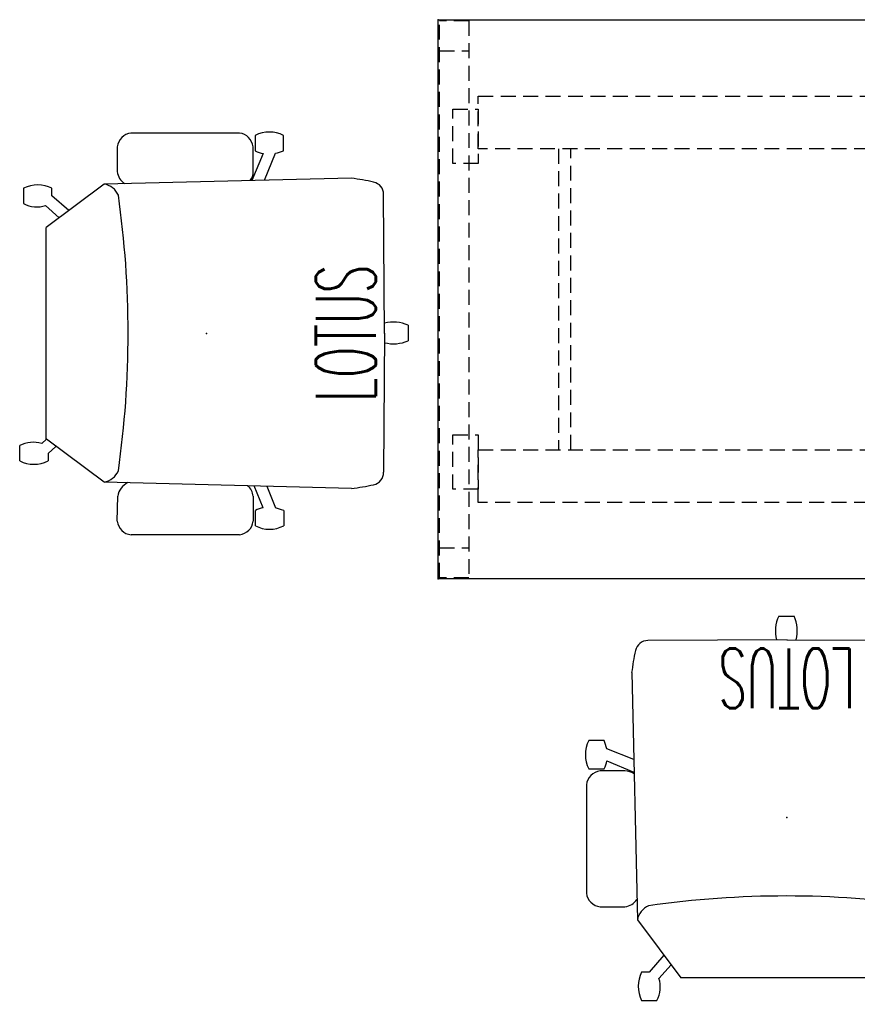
# Model space of a CAD drawing. Header units: inches. Extents: x 82 to 767, y -5 to 263.
# Tile 1 of 256: x 82 to 138, y 76 to 142. Entities that reach past the tile are written whole.
import ezdxf
from ezdxf.enums import TextEntityAlignment as Align

# ---------------------------------------------------------------- set-up
doc = ezdxf.new("R2010")
doc.units = ezdxf.units.IN
doc.header["$MEASUREMENT"] = 0
doc.linetypes.add('ACAD_ISO03W100', pattern=[30, 12, -18])
doc.linetypes.add('DASHEDX2', pattern=[1.5, 1, -0.5])
for name, color, linetype in [('A-FURN-P-COLLECTION-SEAT', 12, 'Continuous'), ('A-FURN-P-COLLECTION-SEAT-TEXT2', 12, 'Continuous'), ('A-FURN-P-COLLECTION-TABLE', 3, 'ACAD_ISO03W100'), ('A-FURN-P-COLLECTION-TABLE-SUPPORT', 202, 'Continuous'), ('A-FURN-P-COLLECTION-TABLE-TEXT2', 3, 'Continuous'), ('A-FURN-P-TEXT_UTEXT', 7, 'Continuous'), ('PSATTR', 7, 'Continuous')]:
    doc.layers.add(name, color=color, linetype=linetype)
doc.styles.add('0', font='TXT.SHX')
doc.styles.add('PMSymText', font='txt.shx', dxfattribs={"width": 0.65})
doc.styles.get("Standard").update_dxf_attribs({"font": 'arial.ttf'})

# ---------------------------------------------------------------- blocks, each defined once
blk = doc.blocks.new('HCCE-LTUS-LA5XC-2D')
at = {"layer": 'A-FURN-P-COLLECTION-SEAT'}
for p, q in [((2.197, 13.403), (-5.054, 13.403)), ((3.254, 13.243), (3.254, 12.213)), ((5.149, 12.213), (5.149, 13.243)), ((-5.977, 12.483), (-5.977, 10.823)), ((3.786, 12.034), (3.032, 10.221)), ((3.117, 10.823), (3.117, 12.483)), ((3.877, 10.241), (4.603, 12.046)), ((-6.853, 9.991), (-10.718, 7.082)), ((9.692, 10.376), (-6.853, 9.991)), ((-12.234, 9.714), (-12.234, 8.684)), ((-10.339, 9.203), (-10.339, 9.714)), ((11.892, -0.012), (11.84, 9.291)), ((-9.21, 8.217), (-10.339, 9.203)), ((-10.762, 8.552), (-9.864, 7.724)), ((-10.718, -7.082), (-10.718, 7.082)), ((11.892, 0.012), (11.84, -9.291)), ((13.477, 0.542), (13.477, -0.488)), ((-11.022, -7.374), (-10.711, -7.087)), ((-6.853, -9.942), (-10.711, -7.087)), ((-12.495, -8.535), (-12.495, -7.505)), ((-10.069, -7.562), (-10.6, -8.025)), ((-10.6, -8.025), (-10.6, -8.535)), ((9.692, -10.376), (-6.853, -9.942)), ((3.792, -11.663), (3.186, -10.205)), ((4.027, -10.227), (4.609, -11.675)), ((-5.974, -12.558), (-5.942, -10.898)), ((3.12, -10.898), (3.12, -12.558)), ((3.26, -12.872), (3.26, -11.842)), ((5.155, -11.842), (5.155, -12.872)), ((2.2, -13.478), (-5.051, -13.478))]:
    blk.add_line(p, q, dxfattribs=at)
for centre, radius, start, end in [((-4.919, 12.345), 1.067, 97.27417, 172.56968), ((2.051, 12.337), 1.075, 7.76622, 82.23483), ((4.201, 11.404), 2.068, 62.73288, 117.26712), ((4.256, 14.314), 2.328, 244.48775, 258.34847), ((1.565, 22.979), 11.347, 285.52942, 288.41092), ((-4.794, 10.995), 1.195, 188.30461, 234.46267), ((2.101, 10.824), 1.016, 323.37762, 359.90766), ((-11.287, 7.77), 2.163, 64.01564, 115.98436), ((-7.052, 8.752), 1.255, 23.2889, 80.88592), ((7.752, -5.357), 15.853, 77.55274, 82.96912), ((10.984, 9.287), 0.856, 0.32247, 77.55274), ((-70.754, 0.024), 65.507, 351.90547, 8.09451), ((-11.339, 10.407), 1.943, 242.54696, 287.27483), ((12.492, -1.543), 2.305, 64.70298, 105.18114), ((12.49, 1.745), 2.442, 255.74449, 293.84819), ((-11.599, -9.229), 1.943, 72.72517, 117.45304), ((-11.547, -6.591), 2.163, 244.01564, 295.98436), ((-7.052, -8.703), 1.255, 279.11408, 336.7111), ((10.984, -9.287), 0.856, 282.44726, 359.67753), ((-4.76, -11.071), 1.195, 114.64258, 171.69539), ((2.055, -11.01), 1.07, 6.03117, 49.71434), ((7.752, 5.357), 15.853, 277.03088, 282.44726), ((4.263, -13.943), 2.328, 101.65153, 115.51225), ((1.571, -22.608), 11.347, 71.58908, 74.47058), ((-4.916, -12.42), 1.067, 187.43032, 262.72583), ((2.054, -12.413), 1.075, 277.76517, 352.23378), ((4.207, -11.034), 2.068, 242.73288, 297.26712)]:
    blk.add_arc(centre, radius, start, end, dxfattribs=at)
blk.add_point((0, 0), dxfattribs=at)
at = {"layer": 'A-FURN-P-COLLECTION-SEAT-TEXT2', "style": '0', "width": 0.55, "flags": 8}
blk.add_attdef('ITEXT2', text='', height=4, rotation=90, dxfattribs=at).set_placement((9.315, 0), align=Align.MIDDLE_CENTER)
at = {"layer": 'A-FURN-P-TEXT_UTEXT', "style": 'PMSymText', "width": 0.65, "flags": 8}
for tag, p in [('PSUT1', (0.491, -19.479)), ('PSUT3', (0.491, -31.479))]:
    blk.add_attdef(tag, text='', height=4, dxfattribs=at).set_placement(p, align=Align.CENTER)
at = {"layer": 'A-FURN-P-TEXT_UTEXT', "style": 'PMSymText', "width": 0.65}
blk.add_attdef('PSUT2', text='', height=4, dxfattribs=at).set_placement((0.491, -25.479), align=Align.CENTER)
at = {"layer": 'PSATTR', "flags": 1}
for tag in ['PSON', 'PSMC', 'PSDH', 'PSPN', 'PSQT', 'PSEC', 'PST5', 'PST4', 'PST3', 'PST2', 'PST1']:
    blk.add_attdef(tag, text='', height=1, dxfattribs=at).set_placement((0, 0), align=Align.TOP_CENTER)
blk = doc.blocks.new('HCCS-NNTC-2F-2D')
at = {"layer": 'A-FURN-P-COLLECTION-TABLE', "linetype": 'ByBlock'}
for p, q in [((-47.25, 18.7), (47.25, 18.7)), ((-47.25, -18.7), (-47.25, 18.7)), ((47.25, 18.7), (47.25, -18.7)), ((47.25, -18.7), (-47.25, -18.7))]:
    blk.add_line(p, q, dxfattribs=at)
at = {"layer": 'A-FURN-P-COLLECTION-TABLE'}
for p in [(-47.25, 18.7), (47.25, 18.7), (0, 0), (-47.25, -18.7), (47.25, -18.7)]:
    blk.add_point(p, dxfattribs=at)
at = {"layer": 'A-FURN-P-COLLECTION-TABLE-SUPPORT', "linetype": 'DASHEDX2'}
for p, q in [((-45.189, 18.62), (-47.158, 18.62)), ((-47.158, -18.635), (-47.158, 18.62)), ((-45.189, 18.62), (-45.189, -18.635)), ((45.189, 18.62), (47.158, 18.62)), ((45.189, 18.62), (45.189, -18.635)), ((47.158, -18.635), (47.158, 18.62)), ((-47.158, 16.624), (-45.189, 16.624)), ((47.158, 16.624), (45.189, 16.624)), ((-44.563, 13.589), (44.563, 13.589)), ((-44.563, 10.068), (-44.563, 13.589)), ((44.563, 13.589), (44.563, 10.068)), ((-46.267, 9.082), (-46.267, 12.716)), ((-46.267, 12.716), (-44.563, 12.716)), ((-44.563, 12.716), (-44.563, 9.082)), ((44.563, 12.716), (46.267, 12.716)), ((44.563, 9.082), (44.563, 12.716)), ((46.267, 12.716), (46.267, 9.082)), ((44.563, 10.068), (-44.563, 10.068)), ((-39.191, 10.068), (-39.191, -10.068)), ((-38.386, -10.068), (-38.386, 10.068)), ((38.386, 10.068), (38.386, -10.068)), ((39.191, -10.068), (39.191, 10.068)), ((-44.563, 9.082), (-46.267, 9.082)), ((46.267, 9.082), (44.563, 9.082)), ((-46.267, -12.716), (-46.267, -9.082)), ((-46.267, -9.082), (-44.563, -9.082)), ((-44.563, -9.082), (-44.563, -12.716)), ((44.563, -9.082), (46.267, -9.082)), ((44.563, -12.716), (44.563, -9.082)), ((46.267, -9.082), (46.267, -12.716)), ((-44.563, -13.589), (-44.563, -10.068)), ((-44.563, -10.068), (44.563, -10.068)), ((44.563, -10.068), (44.563, -13.589)), ((-44.563, -12.716), (-46.267, -12.716)), ((46.267, -12.716), (44.563, -12.716)), ((44.563, -13.589), (-44.563, -13.589)), ((-47.158, -16.639), (-45.189, -16.639)), ((47.158, -16.639), (45.189, -16.639)), ((-45.189, -18.635), (-47.158, -18.635)), ((45.189, -18.635), (47.158, -18.635))]:
    blk.add_line(p, q, dxfattribs=at)
at = {"layer": 'A-FURN-P-COLLECTION-TABLE-TEXT2', "style": '0', "width": 0.55, "flags": 8}
blk.add_attdef('ITEXT2', text='', height=4, dxfattribs=at).set_placement((-1.039, -9.015), align=Align.BOTTOM_CENTER)
at = {"layer": 'A-FURN-P-TEXT_UTEXT', "style": 'PMSymText', "width": 0.65, "flags": 8}
for tag, p in [('PSUT1', (-0.001, -24.702)), ('PSUT3', (-0.001, -36.702))]:
    blk.add_attdef(tag, text='', height=4, dxfattribs=at).set_placement(p, align=Align.CENTER)
at = {"layer": 'A-FURN-P-TEXT_UTEXT', "style": 'PMSymText', "width": 0.65}
blk.add_attdef('PSUT2', text='', height=4, dxfattribs=at).set_placement((-0.001, -30.702), align=Align.CENTER)
at = {"layer": 'PSATTR', "flags": 1}
for tag in ['PSON', 'PSMC', 'PSDH', 'PSPN', 'PSQT', 'PSEC', 'PST5', 'PST4', 'PST3', 'PST2', 'PST1']:
    blk.add_attdef(tag, text='', height=1, dxfattribs=at).set_placement((0, 0), align=Align.TOP_CENTER)

msp = doc.modelspace()

# ---------------------------------------------------------------- block references
ref = msp.add_blockref('HCCS-NNTC-2F-2D', (157.596, 123.666))
ref.add_attrib('ITEXT2', 'NAAN', dxfattribs={"layer": 'A-FURN-P-COLLECTION-TABLE-TEXT2', "height": 4, "style": '0', "width": 0.55}).set_placement((156.558, 114.651), align=Align.BOTTOM_CENTER)
ref = msp.add_blockref('HCCE-LTUS-LA5XC-2D', (94.866, 121.381))
ref.add_attrib('ITEXT2', 'LOTUS', dxfattribs={"layer": 'A-FURN-P-COLLECTION-SEAT-TEXT2', "height": 4, "rotation": 90, "style": '0', "width": 0.55}).set_placement((104.181, 121.381), align=Align.MIDDLE_CENTER)
ref = msp.add_blockref('HCCE-LTUS-LA5XC-2D', (133.664, 88.994), dxfattribs=dict(rotation=90.00000000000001))
ref.add_attrib('ITEXT2', 'LOTUS', dxfattribs={"layer": 'A-FURN-P-COLLECTION-SEAT-TEXT2', "height": 4, "rotation": 180, "style": '0', "width": 0.55}).set_placement((133.664, 98.309), align=Align.MIDDLE_CENTER)

doc.saveas('drawing.dxf')
